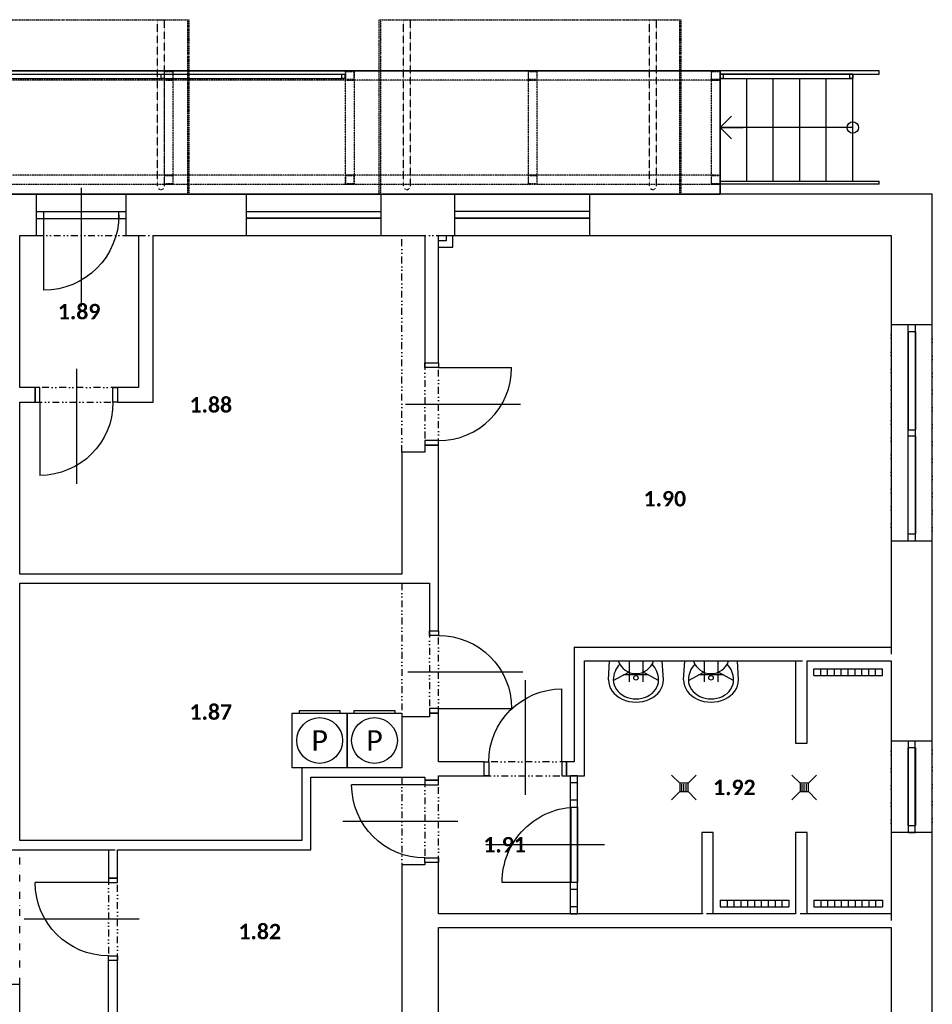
# Model space of a CAD drawing. Header units: millimetres. Extents: x -16871 to 82323, y -2942 to 27689.
# Tile 23 of 25: x 47440 to 57420, y 13174 to 23945. Entities that reach past the tile are written whole.
import ezdxf
from ezdxf.enums import TextEntityAlignment as Align

# ---------------------------------------------------------------- set-up
doc = ezdxf.new("R2010")
doc.units = ezdxf.units.MM
for name, pattern in [('DASHED', [0.75, 0.5, -0.25]), ('DIVIDE', [1.25, 0.5, -0.25, 0, -0.25, 0, -0.25]), ('DIVIDE2', [0.625, 0.25, -0.125, 0, -0.125, 0, -0.125])]:
    doc.linetypes.add(name, pattern=pattern)
for name, color, linetype in [('A-Appliance-G', 9, 'Continuous'), ('A-Door-G', 9, 'Continuous'), ('A-Equipment-G', 9, 'Continuous'), ('A-Room-T', 3, 'Continuous'), ('A-SanitaryFixture-G', 9, 'Continuous'), ('A-Stair-G', 9, 'Continuous'), ('A-StairHandrail-G', 9, 'Continuous'), ('A-Wall-Abov', 9, 'DIVIDE2'), ('A-Wall-Blow', 9, 'Continuous'), ('A-Wall-G', 9, 'Continuous'), ('A-Window-G', 9, 'Continuous'), ('A-WindowAssy-G', 9, 'Continuous'), ('S-Beam-G', 9, 'Continuous'), ('S-Brace-G', 9, 'Continuous'), ('S-Column-G', 9, 'Continuous'), ('S-FloorSlab-G', 9, 'Continuous')]:
    doc.layers.add(name, color=color, linetype=linetype)
doc.styles.add('Equip', font='calibri.ttf')
doc.styles.add('RoomTag', font='calibrib.ttf')

# ---------------------------------------------------------------- blocks, each defined once
blk = doc.blocks.new('AreaLabel1')
at = {"style": 'RoomTag'}
blk.add_attdef('AreaOBJ:Label', text='', height=1.5, dxfattribs=at).set_placement((0, 0), align=Align.MIDDLE_CENTER)
blk = doc.blocks.new('_Small')
at = {"lineweight": -2}
blk.add_circle((0, 0), 0.25, dxfattribs=at)
blk = doc.blocks.new('_Open90')
at = {"linetype": 'ByBlock'}
for p, q in [((-0.5, 0.5), (0, 0)), ((0, 0), (-1, 0)), ((0, 0), (-0.5, -0.5))]:
    blk.add_line(p, q, dxfattribs=at)
blk = doc.blocks.new('rampy 1NP sever_1')
at = {"layer": 'A-Stair-G', "linetype": 'Continuous', "lineweight": -3}
for p, q in [((55390, 22180), (55390, 23302)), ((55680, 22180), (55680, 23302)), ((55970, 22180), (55970, 23302)), ((56260, 22180), (56260, 23302)), ((56550, 22765), (55100, 22765))]:
    blk.add_line(p, q, dxfattribs=at)
for points in [[(56550, 23350), (55100, 23350)], [(55100, 23350), (55100, 23347), (55100, 23302), (55100, 22180)], [(55390, 23347), (55390, 23350)], [(55680, 23347), (55680, 23350)], [(55970, 23347), (55970, 23350)], [(56260, 23347), (56260, 23350)], [(56550, 22180), (56550, 23302), (56550, 23347), (56550, 23350)], [(55100, 22180), (56550, 22180)]]:
    blk.add_lwpolyline(points, dxfattribs=at)
at = {"layer": 'A-StairHandrail-G', "linetype": 'Continuous', "lineweight": -3}
for p, q in [((51000, 23347), (47007, 23347)), ((47007, 23302), (51000, 23302)), ((49024, 23345), (48984, 23345)), ((48984, 23345), (48984, 23305)), ((48984, 23305), (49024, 23305)), ((49024, 23305), (49024, 23345)), ((51000, 23345), (50960, 23345)), ((50960, 23345), (50960, 23305)), ((50960, 23305), (51000, 23305)), ((51000, 23302), (51000, 23347)), ((51000, 23305), (51000, 23345)), ((55098, 23345), (55098, 23305)), ((55138, 23345), (55098, 23345)), ((55098, 23305), (55138, 23305)), ((56550, 23347), (55100, 23347)), ((55100, 23347), (55100, 23302)), ((55100, 23302), (56550, 23302)), ((55138, 23305), (55138, 23345)), ((56513, 23345), (56513, 23305)), ((56553, 23345), (56513, 23345)), ((56513, 23305), (56553, 23305)), ((56550, 23302), (56550, 23347)), ((56553, 23305), (56553, 23345))]:
    blk.add_line(p, q, dxfattribs=at)
at = {"layer": 'A-Wall-Abov', "linetype": 'DIVIDE2', "lineweight": -3}
for p, q in [((45009, 23945), (49291, 23945)), ((49275, 23945), (49275, 22035)), ((49291, 23945), (49291, 22035)), ((51370, 23945), (54670, 23945)), ((51370, 22035), (51370, 23945)), ((51385, 23945), (51385, 22035)), ((54655, 23945), (54655, 22035)), ((54670, 23945), (54670, 22035)), ((45009, 22035), (49291, 22035)), ((51370, 22035), (54670, 22035))]:
    blk.add_line(p, q, dxfattribs=at)
at = {"layer": 'S-Beam-G', "linetype": 'DIVIDE', "lineweight": -3}
for p, q in [((48945, 23945), (49025, 23945)), ((48945, 23945), (48945, 22125)), ((49025, 22125), (49025, 23945)), ((51635, 23945), (51715, 23945)), ((51635, 23945), (51635, 22125)), ((51715, 22125), (51715, 23945)), ((54325, 23945), (54405, 23945)), ((54325, 23945), (54325, 22125)), ((54405, 22125), (54405, 23945)), ((48957, 22097), (48985, 22085)), ((48985, 22085), (49013, 22097)), ((51647, 22097), (51675, 22085)), ((51675, 22085), (51703, 22097)), ((54337, 22097), (54365, 22085)), ((54365, 22085), (54393, 22097))]:
    blk.add_line(p, q, dxfattribs=at)
at = {"layer": 'S-Beam-G', "linetype": 'DASHED', "lineweight": -3}
for p, q in [((47045, 23385), (55100, 23385)), ((49020, 23385), (49020, 22145)), ((49020, 23385), (49120, 23385)), ((49120, 22145), (49120, 23385)), ((51000, 23385), (51000, 22145)), ((51000, 23385), (51100, 23385)), ((51100, 22145), (51100, 23385)), ((53000, 23385), (53000, 22145)), ((53000, 23385), (53100, 23385)), ((53100, 22145), (53100, 23385)), ((55000, 23385), (55000, 22145)), ((55000, 23385), (55100, 23385)), ((55100, 22145), (55100, 23385)), ((55100, 23285), (55100, 23385)), ((55100, 23285), (47045, 23285)), ((55100, 22245), (47045, 22245)), ((55100, 22145), (55100, 22245)), ((47045, 22145), (55100, 22145)), ((49020, 22145), (49120, 22145)), ((51000, 22145), (51100, 22145)), ((53000, 22145), (53100, 22145)), ((55000, 22145), (55100, 22145))]:
    blk.add_line(p, q, dxfattribs=at)
at = {"layer": 'S-Brace-G', "linetype": 'Continuous', "lineweight": -3}
for p, q in [((55100, 23385), (55100, 23350)), ((56840, 23385), (55100, 23385)), ((56840, 23350), (56840, 23385)), ((55100, 23350), (56840, 23350)), ((55100, 22145), (55100, 22180)), ((55100, 22180), (56840, 22180)), ((56840, 22145), (55100, 22145)), ((56840, 22145), (56840, 22180))]:
    blk.add_line(p, q, dxfattribs=at)
at = {"layer": 'S-Column-G', "linetype": 'DASHED', "lineweight": -3}
for p, q in [((49020, 23385), (49020, 23285)), ((49120, 23385), (49020, 23385)), ((49025, 23380), (49115, 23380)), ((49025, 23290), (49025, 23380)), ((49115, 23380), (49115, 23290)), ((49120, 23285), (49120, 23385)), ((51000, 23385), (51000, 23285)), ((51100, 23385), (51000, 23385)), ((51005, 23380), (51095, 23380)), ((51005, 23290), (51005, 23380)), ((51095, 23380), (51095, 23290)), ((51100, 23285), (51100, 23385)), ((53000, 23385), (53000, 23285)), ((53100, 23385), (53000, 23385)), ((53005, 23380), (53095, 23380)), ((53005, 23290), (53005, 23380)), ((53095, 23380), (53095, 23290)), ((53100, 23285), (53100, 23385)), ((55000, 23385), (55000, 23285)), ((55100, 23385), (55000, 23385)), ((55005, 23380), (55095, 23380)), ((55005, 23290), (55005, 23380)), ((55095, 23380), (55095, 23290)), ((55100, 23285), (55100, 23385)), ((49020, 23285), (49120, 23285)), ((49115, 23290), (49025, 23290)), ((51000, 23285), (51100, 23285)), ((51095, 23290), (51005, 23290)), ((53000, 23285), (53100, 23285)), ((53095, 23290), (53005, 23290)), ((55000, 23285), (55100, 23285)), ((55095, 23290), (55005, 23290)), ((49020, 22245), (49020, 22145)), ((49120, 22245), (49020, 22245)), ((49025, 22240), (49115, 22240)), ((49025, 22150), (49025, 22240)), ((49115, 22240), (49115, 22150)), ((49120, 22145), (49120, 22245)), ((51000, 22245), (51000, 22145)), ((51100, 22245), (51000, 22245)), ((51005, 22240), (51095, 22240)), ((51005, 22150), (51005, 22240)), ((51095, 22240), (51095, 22150)), ((51100, 22145), (51100, 22245)), ((53000, 22245), (53000, 22145)), ((53100, 22245), (53000, 22245)), ((53005, 22240), (53095, 22240)), ((53005, 22150), (53005, 22240)), ((53095, 22240), (53095, 22150)), ((53100, 22145), (53100, 22245)), ((55000, 22245), (55000, 22145)), ((55100, 22245), (55000, 22245)), ((55005, 22240), (55095, 22240)), ((55005, 22150), (55005, 22240)), ((55095, 22240), (55095, 22150)), ((55100, 22145), (55100, 22245)), ((49020, 22145), (49120, 22145)), ((49115, 22150), (49025, 22150)), ((51000, 22145), (51100, 22145)), ((51095, 22150), (51005, 22150)), ((53000, 22145), (53100, 22145)), ((53095, 22150), (53005, 22150)), ((55000, 22145), (55100, 22145)), ((55095, 22150), (55005, 22150))]:
    blk.add_line(p, q, dxfattribs=at)
at = {"layer": 'S-FloorSlab-G', "linetype": 'Continuous', "lineweight": -3}
for p, q in [((55100, 23385), (47045, 23385)), ((55100, 22035), (55100, 23385)), ((47045, 22035), (55100, 22035))]:
    blk.add_line(p, q, dxfattribs=at)
for points in [[(55100, 23385), (47045, 23385), (47045, 22035), (55100, 22035)], [(47045, 23385), (55100, 23385), (55100, 23385), (47045, 23385)], [(55100, 23385), (55100, 22035), (55100, 22035), (55100, 23385)], [(55100, 22035), (47045, 22035), (47045, 22035), (55100, 22035)]]:
    blk.add_3dface(points, dxfattribs=at)
at = {"layer": 'A-Stair-G', "linetype": 'Continuous', "lineweight": -3, "xscale": 250, "yscale": 250, "zscale": 250, "rotation": 180}
for name, p in [('_Open90', (55100, 22765, -1155)), ('_Small', (56550, 22765, -1155))]:
    blk.add_blockref(name, p, dxfattribs=at)
blk = doc.blocks.new('osa1K')
at = {"linetype": 'ByBlock'}
blk.add_lwpolyline([(0, -250), (0, 850)], dxfattribs=at)
for points in [[(-350, 0), (-350, -0.0001)], [(350, 0), (350, -0.0001)]]:
    blk.add_lwpolyline(points)
blk = doc.blocks.new('dvojsklo')
at = {"linetype": 'ByBlock'}
for p, q in [((500, 25), (-500, 25)), ((-500, -25), (500, -25))]:
    blk.add_line(p, q, dxfattribs=at)
blk = doc.blocks.new('sklo')
for p, q in [((0, 25), (1145, 25)), ((0, -25), (1145, -25))]:
    blk.add_line(p, q)
blk = doc.blocks.new('1KSwing')
at = {"linetype": 'ByBlock'}
blk.add_lwpolyline([(400, 0), (400, 800, 0.414214), (-400, 0)], format="xyb", dxfattribs=at)
blk = doc.blocks.new('um1Top')
for p, q in [((-0.5, -0.346), (-0.48, 0)), ((-0.48, 0), (0.48, 0)), ((-0.125, 0), (-0.125, -0.383)), ((0.125, 0), (0.125, -0.383)), ((0.5, -0.346), (0.48, 0)), ((-0.412, -0.354), (-0.13, -0.204)), ((0.225, -0.25), (-0.225, -0.25)), ((0.412, -0.354), (0.13, -0.204))]:
    blk.add_line(p, q)
blk.add_circle((0, -0.307), 0.0403)
for centre, radius, start, end in [((0, 0.109), 0.339, 198.809, 341.191), ((0, -0.346), 0.412, 135.6425, 180), ((0, -0.346), 0.412, 135.6425, 180), ((0, -0.346), 0.412, 0, 44.3575)]:
    blk.add_arc(centre, radius, start, end)
for major_axis, ratio, start_param, end_param in [((-0.5, 0), 0.807525, 0, 3.141593), ((-0.412, 0.005), 0.838272, 0.013247, 3.15484)]:
    blk.add_ellipse((0, -0.346), major_axis=major_axis, ratio=ratio, start_param=start_param, end_param=end_param)
blk = doc.blocks.new('gula1')
for points in [[(-135, 135), (-45, 45)], [(45, 45), (135, 135)], [(-36, 23), (36, 23)], [(-36, 0), (36, 0)], [(-135, -135), (-45, -45)], [(-36, -23), (36, -23)], [(45, -45), (135, -135)]]:
    blk.add_lwpolyline(points)
blk.add_lwpolyline([(-45, -45), (45, -45), (45, 45), (-45, 45)], close=True)
blk = doc.blocks.new('*U35')
for points in [[(0, 75), (0, 0)], [(0, 75), (750, 75)], [(0, 0), (750, 0)], [(75, 75), (75, 0)], [(150, 75), (150, 0)], [(225, 75), (225, 0)], [(300, 75), (300, 0)], [(375, 75), (375, 0)], [(450, 75), (450, 0)], [(525, 75), (525, 0)], [(600, 75), (600, 0)], [(675, 75), (675, 0)], [(750, 75), (750, 0)], [(750, 75), (750, 0)]]:
    blk.add_lwpolyline(points)

msp = doc.modelspace()

# ---------------------------------------------------------------- linework, layer by layer
at = {"layer": 'A-Appliance-G', "linetype": 'Continuous', "lineweight": -3, "ltscale": 300}
for p, q in [((50945, 16385, 450), (50495, 16385, 450)), ((50495, 16385, 450), (50495, 16360, 450)), ((50945, 16360, 450), (50945, 16385, 450)), ((51545, 16385, 450), (51095, 16385, 450)), ((51095, 16385, 450), (51095, 16360, 450)), ((51545, 16360, 450), (51545, 16385, 450)), ((50420, 15760, 450), (50420, 16360, 450)), ((50420, 16360, 450), (51020, 16360, 450)), ((50495, 16360, 450), (50945, 16360, 450)), ((51020, 15760, 450), (51020, 16360, 450)), ((51020, 16360, 450), (51620, 16360, 450)), ((51020, 16360, 450), (51020, 15760, 450)), ((51095, 16360, 450), (51545, 16360, 450)), ((51620, 16360, 450), (51620, 15760, 450)), ((51020, 15760, 450), (50420, 15760, 450)), ((51620, 15760, 450), (51020, 15760, 450))]:
    msp.add_line(p, q, dxfattribs=at)
for centre in [(50720, 16060, 450), (51320, 16060, 450)]:
    msp.add_circle(centre, 250, dxfattribs=at)
at = {"layer": 'A-Door-G', "linetype": 'Continuous', "lineweight": -3, "ltscale": 300}
for points in [[(47700, 21810), (47700, 20985)], [(52020, 20140), (52820, 20140)], [(47660, 19760), (47660, 18960)], [(53370, 15825), (53370, 16625)], [(52020, 16410), (52820, 16410)], [(51870, 15575), (51070, 15575)], [(48410, 14505), (47610, 14505)]]:
    msp.add_lwpolyline(points, dxfattribs=at)
for points in [[(51870, 20140), (51870, 20190), (52020, 20190), (52020, 20140)], [(47660, 19920), (47610, 19920), (47610, 19760), (47660, 19760)], [(48460, 19920), (48510, 19920), (48510, 19760), (48460, 19760)], [(51870, 19340), (51870, 19290), (52020, 19290), (52020, 19340)], [(51920, 17210), (51920, 17260), (52020, 17260), (52020, 17210)], [(51920, 16410), (51920, 16360), (52020, 16360), (52020, 16410)], [(52570, 15675), (52520, 15675), (52520, 15825), (52570, 15825)], [(53370, 15675), (53420, 15675), (53420, 15825), (53370, 15825)], [(52020, 15575), (52020, 15625), (51870, 15625), (51870, 15575)], [(52020, 14775), (52020, 14725), (51870, 14725), (51870, 14775)], [(48510, 14505), (48510, 14555), (48410, 14555), (48410, 14505)], [(48510, 13705), (48510, 13655), (48410, 13655), (48410, 13705)]]:
    msp.add_lwpolyline(points, close=True, dxfattribs=at)
at = {"layer": 'A-Door-G', "linetype": 'Continuous', "lineweight": -3, "ltscale": 300, "extrusion": (0, 0, -1)}
for centre, radius, start, end in [((-47700, 21810), 825, 180, 270), ((-47660, 19760), 800, 180, 270), ((-52020, 16410), 800, 90, 180), ((-53370, 15825), 800, 360, 90), ((-51870, 15575), 800, 270, 0), ((-48410, 14505), 800, 270, 0)]:
    msp.add_arc(centre, radius, start, end, dxfattribs=at)
at = {"layer": 'A-Door-G', "linetype": 'Continuous', "lineweight": -3, "ltscale": 300}
msp.add_arc((52020, 20140), 800, 270, 0, dxfattribs=at)
at = {"layer": 'A-Wall-Abov', "linetype": 'DIVIDE2', "lineweight": -3, "ltscale": 300}
for p, q in [((51620, 19215), (51620, 21585)), ((52020, 21455), (52020, 21525)), ((56970, 20610), (56970, 18240)), ((57420, 18240), (57420, 20610)), ((51870, 20190), (51870, 19290)), ((52020, 19290), (52020, 20190)), ((48510, 19920), (47610, 19920)), ((47610, 19760), (48510, 19760)), ((51620, 17780), (51620, 16320)), ((51920, 17260), (51920, 16360)), ((52020, 16360), (52020, 17260)), ((56970, 17080), (56970, 16930)), ((55925, 16930), (56050, 16930)), ((56970, 16055), (56970, 15055)), ((57420, 15055), (57420, 16055)), ((53420, 15825), (52520, 15825)), ((51620, 15660), (51620, 14700)), ((51870, 15625), (51870, 14725)), ((52020, 14725), (52020, 15625)), ((52520, 15675), (53420, 15675)), ((48410, 14865), (48510, 14865)), ((48410, 14555), (48410, 13655)), ((48510, 13655), (48510, 14555)), ((55025, 14165), (54900, 14165)), ((56050, 14165), (55925, 14165)), ((56970, 14165), (56970, 14015))]:
    msp.add_line(p, q, dxfattribs=at)
for points in [[(48600, 22035), (47625, 22035)], [(51390, 22035), (49920, 22035)], [(53670, 22035), (52200, 22035)], [(47625, 21585), (48600, 21585)], [(48740, 21585), (48900, 21585)], [(49920, 21585), (51390, 21585)], [(51620, 21585), (52020, 21585)], [(52105, 21585), (52175, 21585)], [(52200, 21585), (53670, 21585)], [(47440, 13390), (47440, 14865)]]:
    msp.add_lwpolyline(points, dxfattribs=at)
at = {"layer": 'A-Wall-Blow', "linetype": 'Continuous', "lineweight": -3, "ltscale": 300}
for p, q in [((56970, 20610), (56970, 18240)), ((57420, 18240), (57420, 20610)), ((56970, 16055), (56970, 15055)), ((57420, 15055), (57420, 16055))]:
    msp.add_line(p, q, dxfattribs=at)
for points in [[(51390, 22035), (49920, 22035)], [(53670, 22035), (52200, 22035)], [(49920, 21585), (51390, 21585)], [(52200, 21585), (53670, 21585)]]:
    msp.add_lwpolyline(points, dxfattribs=at)
at = {"layer": 'A-Wall-G', "linetype": 'Continuous', "lineweight": -3, "ltscale": 300}
for p, q in [((57420, 20610), (57420, 22035)), ((48740, 21585), (48740, 19920)), ((48900, 19760), (48900, 21585)), ((51620, 21585), (51870, 21585)), ((51870, 21585), (51870, 20190)), ((52020, 21525), (52020, 21585)), ((52105, 21585), (52105, 21525)), ((52175, 21455), (52175, 21585)), ((56970, 21585), (56970, 20610)), ((52105, 21525), (52020, 21525)), ((52020, 20190), (52020, 21455)), ((52020, 21455), (52175, 21455)), ((56970, 20610), (57420, 20610)), ((51870, 20190), (52020, 20190)), ((47610, 19920), (47440, 19920)), ((47610, 19760), (47610, 19920)), ((48740, 19920), (48510, 19920)), ((48510, 19920), (48510, 19760)), ((47440, 19760), (47610, 19760)), ((48510, 19760), (48900, 19760)), ((52020, 19290), (51870, 19290)), ((51870, 19290), (51870, 19215)), ((52020, 17260), (52020, 19290)), ((51870, 19215), (51620, 19215)), ((51620, 19215), (51620, 17880)), ((57420, 18240), (56970, 18240)), ((56970, 18240), (56970, 17080)), ((57420, 16055), (57420, 18240)), ((51620, 17880), (47440, 17880)), ((47440, 17780), (51620, 17780)), ((51620, 17780), (51920, 17780)), ((51920, 17780), (51920, 17260)), ((51920, 17260), (52020, 17260)), ((53505, 17080), (56970, 17080)), ((53505, 17080), (53505, 15825)), ((53615, 16930), (55925, 16930)), ((53615, 15675), (53615, 16930)), ((55925, 16930), (55925, 16030)), ((56050, 16930), (56970, 16930)), ((56050, 16030), (56050, 16930)), ((56970, 16930), (56970, 16055)), ((51920, 16320), (51620, 16320)), ((51620, 16320), (51620, 15760)), ((52020, 16360), (51920, 16360)), ((51920, 16360), (51920, 16320)), ((52020, 15825), (52020, 16360)), ((56970, 16055), (57420, 16055)), ((55925, 16030), (56050, 16030)), ((50525, 15760), (50525, 14965)), ((51620, 15760), (50525, 15760)), ((52520, 15825), (52020, 15825)), ((52520, 15675), (52520, 15825)), ((53420, 15825), (53420, 15675)), ((53505, 15825), (53420, 15825)), ((50625, 14865), (50625, 15660)), ((50625, 15660), (51620, 15660)), ((51620, 15660), (51870, 15660)), ((51870, 15660), (51870, 15625)), ((51870, 15625), (52020, 15625)), ((52020, 15625), (52020, 15675)), ((52020, 15675), (52520, 15675)), ((53420, 15675), (53615, 15675)), ((55025, 15055), (54900, 15055)), ((54900, 15055), (54900, 14165)), ((55025, 14165), (55025, 15055)), ((56050, 15055), (55925, 15055)), ((55925, 15055), (55925, 14165)), ((56050, 14165), (56050, 15055)), ((57420, 15055), (56970, 15055)), ((56970, 15055), (56970, 14165)), ((57420, 11765), (57420, 15055)), ((47025, 14865), (48410, 14865)), ((48410, 14965), (47440, 14965)), ((50525, 14965), (48410, 14965)), ((48410, 14865), (48410, 14555)), ((48510, 14555), (48510, 14865)), ((48510, 14865), (50625, 14865)), ((51870, 14700), (51620, 14700)), ((51620, 14700), (51620, 12280)), ((52020, 14725), (51870, 14725)), ((51870, 14725), (51870, 14700)), ((52020, 14165), (52020, 14725)), ((48410, 14555), (48510, 14555)), ((54900, 14165), (52020, 14165)), ((55925, 14165), (55025, 14165)), ((56970, 14165), (56050, 14165)), ((52020, 7935), (52020, 14015)), ((52020, 14015), (56970, 14015)), ((56970, 14015), (56970, 11765)), ((48410, 12100), (48410, 13655)), ((48510, 13655), (48410, 13655)), ((48510, 12280), (48510, 13655))]:
    msp.add_line(p, q, dxfattribs=at)
for points in [[(47625, 22035), (47050, 22035), (47025, 22035)], [(47625, 21585), (47625, 22035)], [(48600, 22035), (48600, 21585)], [(48900, 22035), (48600, 22035)], [(49920, 22035), (48900, 22035)], [(49920, 21585), (49920, 22035)], [(51390, 22035), (51390, 21585)], [(51620, 22035), (51390, 22035)], [(52175, 22035), (51620, 22035)], [(52200, 22035), (52175, 22035)], [(52200, 21585), (52200, 22035)], [(53670, 22035), (53670, 21585)], [(57420, 22035), (53670, 22035)], [(47440, 21585), (47625, 21585)], [(47440, 19920), (47440, 21585)], [(48600, 21585), (48740, 21585)], [(48900, 21585), (49920, 21585)], [(51390, 21585), (51620, 21585)], [(52020, 21585), (52105, 21585)], [(52175, 21585), (52200, 21585)], [(53670, 21585), (56970, 21585)], [(47440, 17880), (47440, 19760)], [(47440, 14965), (47440, 17780)], [(47440, 13390), (47025, 13390)], [(47440, 10780), (47440, 13390)]]:
    msp.add_lwpolyline(points, dxfattribs=at)
at = {"layer": 'A-WindowAssy-G', "linetype": 'Continuous', "lineweight": -3, "ltscale": 300}
for p, q in [((47625, 21847), (48600, 21847)), ((47625, 21772), (47625, 21847)), ((47625, 21772), (48600, 21772)), ((47700, 21847), (47700, 21772)), ((48525, 21772), (48525, 21847)), ((48600, 21847), (48600, 21772)), ((57155, 18240), (57155, 20610)), ((57155, 20610), (57235, 20610)), ((57235, 18240), (57235, 20610)), ((57235, 20530), (57155, 20530)), ((57155, 19460), (57235, 19460)), ((57235, 19390), (57155, 19390)), ((57155, 18320), (57235, 18320)), ((57235, 18240), (57155, 18240)), ((57158, 15055), (57158, 16055)), ((57158, 16055), (57233, 16055)), ((57233, 15055), (57233, 16055)), ((57233, 15980), (57158, 15980)), ((53465, 14165), (53465, 15675)), ((53540, 15675), (53465, 15675)), ((53540, 14165), (53540, 15675)), ((53465, 15600), (53540, 15600)), ((53540, 15407), (53465, 15407)), ((53465, 15332), (53540, 15332)), ((57158, 15130), (57233, 15130)), ((57158, 15055), (57233, 15055)), ((53540, 14507), (53465, 14507)), ((53465, 14432), (53540, 14432)), ((53540, 14240), (53465, 14240)), ((53465, 14165), (53540, 14165))]:
    msp.add_line(p, q, dxfattribs=at)

# ---------------------------------------------------------------- block references
at = {"ltscale": 300}
msp.add_blockref('rampy 1NP sever_1', (0, 0), dxfattribs=at)
at = {"layer": 'A-Door-G', "linetype": 'Continuous', "lineweight": -3, "ltscale": 300, "extrusion": (0, 0, -1), "zscale": -1}
for p, xscale, yscale, rotation in [((-48113, 21810), 1.178571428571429, 1.178571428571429, 180), ((-48060, 19840), 1.142857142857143, 1.142857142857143, 180), ((-51970, 16810), 1.142857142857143, 1.142857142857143, 90), ((-51945, 15175), 1.142857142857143, 1.142857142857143, 270), ((-48460, 14105), 1.142857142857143, 1.142857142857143, 270)]:
    msp.add_blockref('osa1K', p, dxfattribs=dict(at, xscale=xscale, yscale=yscale, rotation=rotation))
at = {"layer": 'A-Door-G', "linetype": 'Continuous', "lineweight": -3, "ltscale": 300, "xscale": 1.142857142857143, "yscale": 1.142857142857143, "rotation": 270}
msp.add_blockref('osa1K', (51945, 19740), dxfattribs=at)
at = {"layer": 'A-Door-G', "linetype": 'Continuous', "lineweight": -3, "ltscale": 300, "extrusion": (0, 0, -1), "xscale": 1.142857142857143, "yscale": 1.142857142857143, "zscale": -1}
msp.add_blockref('osa1K', (-52970, 15750), dxfattribs=at)
at = {"layer": 'A-Equipment-G', "ltscale": 300, "xscale": -1, "rotation": 180}
msp.add_blockref('*U35', (56125, 16845), dxfattribs=at)
at = {"layer": 'A-Equipment-G', "ltscale": 300}
for p in [(55100, 14240), (56125, 14240)]:
    msp.add_blockref('*U35', p, dxfattribs=at)
at = {"layer": 'A-Room-T', "linetype": 'Continuous', "lineweight": -3, "ltscale": 300}
ref = msp.add_blockref('AreaLabel1', (48090, 20752), dxfattribs=dict(at, xscale=112.5, yscale=112.5, zscale=112.5))
ref.add_attrib('AreaOBJ:Label', '1.89', dxfattribs={"layer": '0', "color": 0, "height": 168.8, "style": 'RoomTag'}).set_placement((48090, 20752), align=Align.MIDDLE_CENTER)
ref = msp.add_blockref('AreaLabel1', (49530, 19732), dxfattribs=dict(at, xscale=112.5, yscale=112.5, zscale=112.5))
ref.add_attrib('AreaOBJ:Label', '1.88', dxfattribs={"layer": '0', "color": 0, "height": 168.8, "style": 'RoomTag'}).set_placement((49530, 19732), align=Align.MIDDLE_CENTER)
ref = msp.add_blockref('AreaLabel1', (54495, 18705), dxfattribs=dict(at, xscale=112.5, yscale=112.5, zscale=112.5))
ref.add_attrib('AreaOBJ:Label', '1.90', dxfattribs={"layer": '0', "color": 0, "height": 168.8, "style": 'RoomTag'}).set_placement((54495, 18705), align=Align.MIDDLE_CENTER)
ref = msp.add_blockref('AreaLabel1', (49530, 16372), dxfattribs=dict(at, xscale=112.5, yscale=112.5, zscale=112.5))
ref.add_attrib('AreaOBJ:Label', '1.87', dxfattribs={"layer": '0', "color": 0, "height": 168.8, "style": 'RoomTag'}).set_placement((49530, 16372), align=Align.MIDDLE_CENTER)
ref = msp.add_blockref('AreaLabel1', (55255, 15547), dxfattribs=dict(at, xscale=112.5, yscale=112.5, zscale=112.5))
ref.add_attrib('AreaOBJ:Label', '1.92', dxfattribs={"layer": '0', "color": 0, "height": 168.8, "style": 'RoomTag'}).set_placement((55255, 15547), align=Align.MIDDLE_CENTER)
ref = msp.add_blockref('AreaLabel1', (52743, 14920), dxfattribs=dict(at, xscale=112.5, yscale=112.5, zscale=112.5))
ref.add_attrib('AreaOBJ:Label', '1.91', dxfattribs={"layer": '0', "color": 0, "height": 168.8, "style": 'RoomTag'}).set_placement((52743, 14920), align=Align.MIDDLE_CENTER)
ref = msp.add_blockref('AreaLabel1', (50065, 13970), dxfattribs=dict(at, xscale=112.5, yscale=112.5, zscale=112.5))
ref.add_attrib('AreaOBJ:Label', '1.82', dxfattribs={"layer": '0', "color": 0, "height": 168.8, "style": 'RoomTag'}).set_placement((50065, 13970), align=Align.MIDDLE_CENTER)
at = {"layer": 'A-SanitaryFixture-G', "linetype": 'Continuous', "lineweight": -3, "ltscale": 300, "xscale": 600, "yscale": 600, "zscale": 600}
for p in [(54179, 16930), (55000, 16930)]:
    msp.add_blockref('um1Top', p, dxfattribs=at)
at = {"layer": 'A-SanitaryFixture-G', "linetype": 'Continuous', "lineweight": -3, "ltscale": 300, "rotation": 90}
for p in [(54704, 15547), (56020, 15547)]:
    msp.add_blockref('gula1', p, dxfattribs=at)
at = {"layer": 'A-Window-G', "linetype": 'Continuous', "lineweight": -3, "ltscale": 300, "extrusion": (0, 0, -1), "zscale": -1}
for name, p, xscale, yscale, rotation in [('dvojsklo', (-50655, 21810), 1.47, 1.5, 180), ('sklo', (-49920, 21810, -970), 1.283842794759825, 1.5, 180), ('dvojsklo', (-57195, 19995, -1000), 1.07, 1.6, 270), ('dvojsklo', (-57195, 18855, -1000), 1.07, 1.6, 270), ('dvojsklo', (-57195, 18855, -1000), 1.07, 1.6, 270), ('dvojsklo', (-57195, 15555, -1000), 0.85, 1.6, 270), ('sklo', (-57195, 15980, -1075), 0.74235807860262, 1.6, 270), ('osa1K', (-53540, 14920), 1.178571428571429, 1.178571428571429, 270), ('1KSwing', (-53540, 14920), 1.03125, 1.03125, 270), ('dvojsklo', (-53503, 14920), 0.8250000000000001, 1.5, 270), ('sklo', (-53503, 15332), 0.720524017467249, 1.5, 270)]:
    msp.add_blockref(name, p, dxfattribs=dict(at, xscale=xscale, yscale=yscale, rotation=rotation))
at = {"layer": 'A-Window-G', "linetype": 'Continuous', "lineweight": -3, "ltscale": 300}
for name, p, xscale, yscale, rotation in [('dvojsklo', (52935, 21810), 1.47, 1.5, 180), ('sklo', (53670, 21810, 970), 1.283842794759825, 1.5, 180), ('dvojsklo', (57195, 19995, 1000), 1.07, 1.6, 90)]:
    msp.add_blockref(name, p, dxfattribs=dict(at, xscale=xscale, yscale=yscale, rotation=rotation))

# ---------------------------------------------------------------- texts
at = {"layer": 'A-Appliance-G', "linetype": 'Continuous', "lineweight": -3, "ltscale": 300, "char_height": 225, "attachment_point": 5, "style": 'Equip'}
for insert in [(50720, 16060), (50720, 16060), (50720, 16060), (51320, 16060), (51320, 16060), (51320, 16060)]:
    msp.add_mtext('P', dxfattribs=dict(at, insert=insert))

doc.saveas('drawing.dxf')
